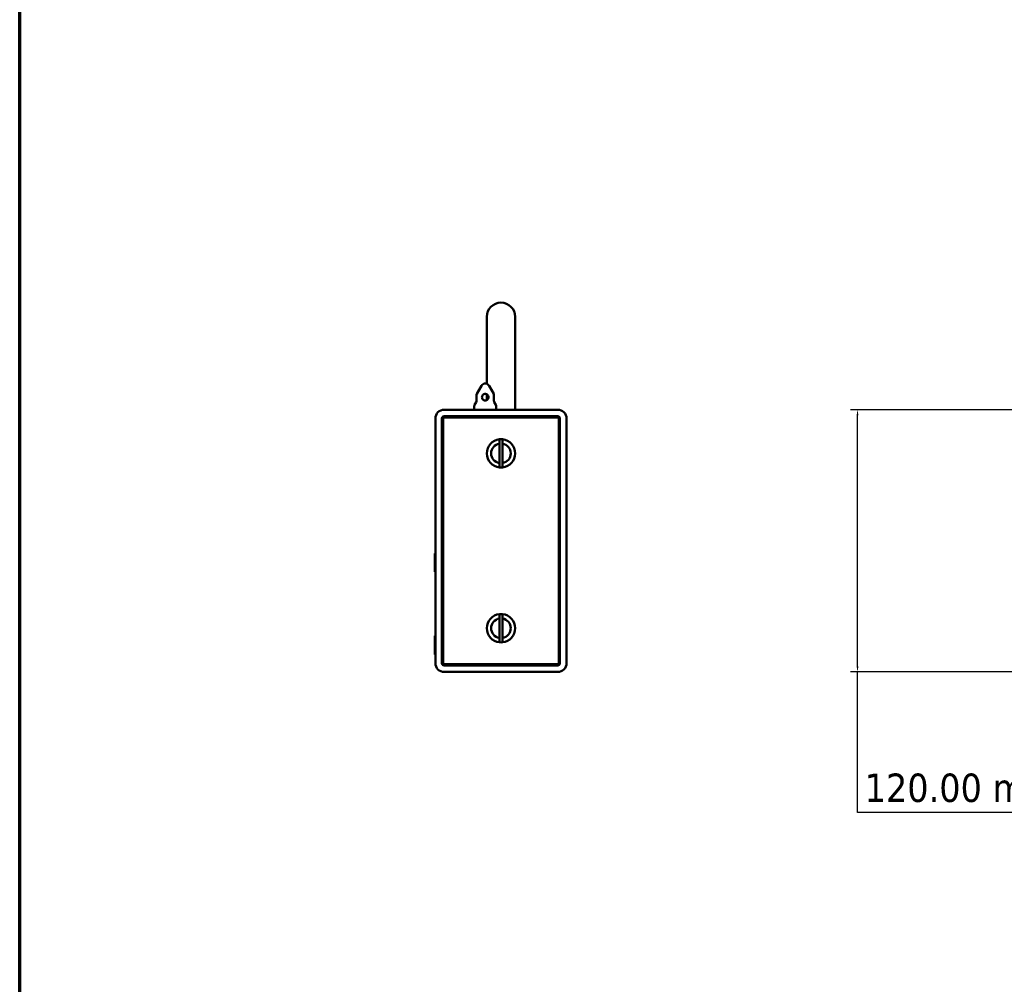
# Paper-space layout 'Sheet_1' of a CAD drawing. Header units: millimetres. Extents: x 0.8 to 58.3, y 0.8 to 58.3.
# Tile 24 of 42: x 0.8 to 18.5, y 21.4 to 38.7. Entities that reach past the tile are written whole.
import ezdxf

# ---------------------------------------------------------------- set-up
doc = ezdxf.new("R2010")
doc.units = ezdxf.units.MM
for name, color, linetype, lineweight in [('Border (ISO)', 7, 'Continuous', 70), ('Dimension (ISO)', 7, 'Continuous', 25), ('Visible (ISO)', 7, 'Continuous', 50)]:
    doc.layers.add(name, color=color, linetype=linetype, lineweight=lineweight)
doc.styles.add('Note Text (ANSI)', font='tahoma.ttf')
doc.dimstyles.new('Default (ISO)', dxfattribs={"dimtxt": 0.511811, "dimasz": 0.098425, "dimexe": 0.125, "dimexo": 0, "dimgap": 0.03, "dimtad": 1, "dimlfac": 25.4, "dimrnd": 1e-08, "dimzin": 0, "dimdsep": 46, "dimtxsty": 'Note Text (ANSI)', "dimcen": 0.09, "dimdle": 0.393701, "dimclrd": 256, "dimclre": 256, "dimclrt": 256, "dimazin": 0, "dimtfac": 0.269631, "dimtmove": 0, "dimatfit": 3, "dimfxl": 1, "dimtolj": 1, "dimtzin": 0, "dimlwd": -1, "dimlwe": -1, "dimarcsym": 0})

# ---------------------------------------------------------------- blocks, each defined once
blk = doc.blocks.new('Borders Chauvet')
at = {"layer": 'Border (ISO)'}
blk.add_line((0.787, 0.787), (0.787, 58.268), dxfattribs=at)
blk = doc.blocks.new('*D7')
at = {"layer": 'Defpoints', "color": 0, "transparency": 16777216}
for p in [(15.886, 31.722), (18.913, 31.722), (18.913, 26.997)]:
    blk.add_point(p, dxfattribs=at)
at = {"layer": 'Dimension (ISO)', "transparency": 16777216}
for p, q in [((18.913, 31.722), (15.761, 31.722)), ((15.886, 27.096), (15.886, 31.623)), ((18.913, 26.997), (15.761, 26.997)), ((15.886, 24.466), (15.886, 26.997)), ((23.497, 24.466), (15.886, 24.466))]:
    blk.add_line(p, q, dxfattribs=at)
for points in [[(15.869, 31.623), (15.902, 31.623), (15.886, 31.722)], [(15.869, 27.096), (15.902, 27.096), (15.886, 26.997)]]:
    blk.add_solid(points, dxfattribs=at)
at = {"layer": 'Dimension (ISO)', "transparency": 16777216, "insert": (16.014, 25.166), "char_height": 0.51181, "attachment_point": 1, "style": 'Note Text (ANSI)'}
blk.add_mtext('\\A1;120.00 mm [120.000 in]', dxfattribs=at)

psp = doc.layouts.new('Sheet_1')

# ---------------------------------------------------------------- linework, layer by layer
at = {"layer": 'Visible (ISO)'}
for p, q in [((9.20407, 33.3949), (9.20407, 32.54844)), ((9.71588, 32.54844), (9.71588, 33.3949)), ((9.20407, 32.18928), (9.20407, 32.54844)), ((9.71588, 31.72167), (9.71588, 32.54844)), ((9.10873, 32.15474), (9.02471, 32.00922)), ((9.24511, 32.15474), (9.32912, 32.00922)), ((9.01944, 31.87915), (9.01944, 31.98954)), ((9.20407, 31.8949), (9.20407, 31.99979)), ((9.3344, 31.87915), (9.3344, 31.98954)), ((8.98007, 31.72167), (8.98007, 31.78986)), ((9.01416, 31.85947), (8.98534, 31.80955)), ((9.33967, 31.85947), (9.36849, 31.80955)), ((9.37377, 31.72167), (9.37377, 31.78986)), ((8.41708, 31.58388), (8.61393, 31.58388)), ((8.41708, 27.13506), (8.41708, 31.58388)), ((10.484, 31.72167), (8.43676, 31.72167)), ((8.43676, 31.60356), (10.484, 31.60356)), ((10.30684, 31.58388), (8.61393, 31.58388)), ((8.98007, 31.58388), (8.98007, 31.60356)), ((9.37377, 31.58388), (9.37377, 31.60356)), ((10.06274, 31.60356), (10.06274, 31.58388)), ((10.30684, 31.58388), (10.50369, 31.58388)), ((10.50369, 31.58388), (10.50369, 27.13506)), ((8.27928, 31.56419), (8.27928, 27.15474)), ((8.39739, 27.15474), (8.39739, 31.56419)), ((10.52337, 31.56419), (10.52337, 27.15474)), ((10.64148, 27.15474), (10.64148, 31.56419)), ((9.43085, 30.75958), (9.43085, 31.10896)), ((9.48991, 30.75958), (9.48991, 31.10896)), ((8.41708, 30.95396), (8.39739, 30.95396)), ((8.41708, 30.61931), (8.39739, 30.61931)), ((8.41708, 30.28466), (8.39739, 30.28466)), ((8.27141, 29.12862), (8.27928, 29.12862)), ((8.27141, 29.12325), (8.27141, 29.12862)), ((8.27141, 29.12325), (8.27928, 29.12325)), ((8.27141, 29.12325), (8.27141, 28.99563)), ((8.40723, 29.16262), (8.40723, 28.61144)), ((10.51353, 29.16262), (10.51353, 27.90277)), ((8.27141, 28.99563), (8.27928, 28.99563)), ((8.27141, 28.99563), (8.27141, 28.80829)), ((8.27141, 28.80829), (8.27141, 28.80291)), ((8.27141, 28.80829), (8.27928, 28.80829)), ((8.27141, 28.80291), (8.27928, 28.80291)), ((8.41708, 28.61144), (8.39739, 28.61144)), ((9.43085, 27.60998), (9.43085, 27.95935)), ((9.48991, 27.60998), (9.48991, 27.95935)), ((10.51353, 27.90277), (10.51353, 27.50907)), ((8.41708, 27.74529), (8.39739, 27.74529)), ((8.40723, 27.50907), (8.40723, 27.74529)), ((8.27141, 27.52876), (8.27141, 27.64687)), ((8.27928, 27.64687), (8.27141, 27.64687)), ((8.27141, 27.52876), (8.27141, 27.4697)), ((8.41708, 27.50907), (8.40723, 27.50907)), ((10.51353, 27.50907), (10.50369, 27.50907)), ((8.27141, 27.4697), (8.27928, 27.4697)), ((8.27141, 27.4697), (8.27141, 27.31222)), ((8.27141, 27.31222), (8.27928, 27.31222)), ((8.61393, 27.13506), (8.41708, 27.13506)), ((10.484, 27.11537), (8.43676, 27.11537)), ((8.43676, 26.99726), (10.484, 26.99726)), ((8.47613, 27.11537), (8.47613, 27.13506)), ((8.55487, 27.13506), (8.55487, 27.11537)), ((10.30684, 27.13506), (8.61393, 27.13506)), ((10.50369, 27.13506), (10.30684, 27.13506)), ((10.36589, 27.11537), (10.36589, 27.13506)), ((10.44463, 27.13506), (10.44463, 27.11537))]:
    psp.add_line(p, q, dxfattribs=at)
for centre, radius, start, end in [((9.45997, 33.3949), 0.25591, 0, 180), ((9.17692, 32.11537), 0.07874, 30, 150), ((9.05881, 31.98954), 0.03937, 150, 180), ((9.29503, 31.98954), 0.03937, 0, 30), ((9.01944, 31.78986), 0.03937, 150, 180), ((8.98007, 31.87915), 0.03937, 330, 0), ((9.37377, 31.87915), 0.03937, 180, 210), ((9.3344, 31.78986), 0.03937, 0, 30), ((8.43676, 31.56419), 0.15748, 90, 179.999996), ((8.43676, 31.56419), 0.03937, 90, 180), ((10.484, 31.56419), 0.15748, 0, 89.999992), ((10.484, 31.56419), 0.03937, 0, 90), ((9.46038, 30.93427), 0.25591, 96.625808, 263.374185), ((9.46038, 30.93427), 0.17717, 99.594054, 260.405928), ((9.46038, 30.93427), 0.25591, 83.374185, 96.625808), ((9.46038, 30.93427), 0.25591, 276.625808, 83.374185), ((9.46038, 30.93427), 0.17717, 279.594054, 80.405928), ((9.46038, 30.93427), 0.25591, 263.374185, 276.625808), ((8.52534, 29.16262), 0.11811, 156.443536, 180), ((10.39542, 29.16262), 0.11811, 0, 23.556464), ((9.46038, 27.78466), 0.25591, 96.625808, 263.374185), ((9.46038, 27.78466), 0.25591, 83.374185, 96.625808), ((9.46038, 27.78466), 0.25591, 276.625808, 83.374185), ((9.46038, 27.78466), 0.17717, 99.594054, 260.405928), ((9.46038, 27.78466), 0.17717, 279.594054, 80.405928), ((9.46038, 27.78466), 0.25591, 263.374185, 276.625808), ((8.43676, 27.15474), 0.15748, 180, 270), ((8.43676, 27.15474), 0.03937, 180, 270), ((10.484, 27.15474), 0.15748, 270, 0), ((10.484, 27.15474), 0.03937, 270, 0)]:
    psp.add_arc(centre, radius, start, end, dxfattribs=at)
for points, knots in [([(9.1356, 31.98954), (9.13545, 31.98939), (9.13531, 31.98925), (9.12995, 31.9839), (9.12542, 31.97731), (9.11938, 31.96278), (9.11786, 31.95484), (9.11786, 31.94734), (9.11786, 31.93985), (9.11938, 31.9319), (9.12542, 31.91738), (9.12995, 31.91079), (9.14036, 31.90038), (9.14695, 31.89585), (9.16148, 31.8898), (9.16943, 31.88829), (9.18441, 31.88829), (9.19235, 31.8898), (9.20688, 31.89585), (9.21348, 31.90038), (9.22388, 31.91079), (9.22841, 31.91738), (9.23446, 31.9319), (9.23597, 31.93985), (9.23597, 31.95484), (9.23446, 31.96278), (9.22841, 31.97731), (9.22388, 31.9839), (9.21853, 31.98925), (9.21838, 31.98939), (9.21823, 31.98954)], [-0.115879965, -0.115879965, -0.115879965, -0.115879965, -0.114270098, -0.114270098, -0.057135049, -0.057135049, 0, 0, 0, 0.057135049, 0.057135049, 0.114270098, 0.114270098, 0.171361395, 0.171361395, 0.228452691, 0.228452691, 0.285543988, 0.285543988, 0.342635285, 0.342635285, 0.399770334, 0.399770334, 0.456905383, 0.456905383, 0.514040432, 0.514040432, 0.571175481, 0.571175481, 0.572785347, 0.572785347, 0.572785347, 0.572785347]), ([(9.1356, 31.98954), (9.13755, 31.99145), (9.13965, 31.99324), (9.14721, 31.9988), (9.15316, 32.00181), (9.16265, 32.00474), (9.16588, 32.00545), (9.17118, 32.00615), (9.17323, 32.00632), (9.17714, 32.00643), (9.179, 32.00639), (9.18321, 32.00611), (9.18555, 32.00581), (9.19243, 32.00451), (9.19686, 32.00312), (9.2075, 31.99835), (9.2133, 31.99437), (9.21823, 31.98954)], [-0.233956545, -0.233956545, -0.233956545, -0.233956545, -0.212408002, -0.212408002, -0.161667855, -0.161667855, -0.136508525, -0.136508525, -0.120867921, -0.120867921, -0.106712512, -0.106712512, -0.088765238, -0.088765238, -0.053551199, -0.053551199, 0, 0, 0, 0])]:
    psp.add_open_spline(points, degree=3, knots=knots, dxfattribs=at)
for points, weights in [([(9.43085, 31.18847), (9.43085, 31.14148), (9.43085, 31.10896)], [1.02263543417, 1.04572677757, 1.03329585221]), ([(9.48991, 31.10896), (9.48991, 31.14148), (9.48991, 31.18847)], [1.03329615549, 1.04572688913, 1.02263534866]), ([(9.43085, 30.75958), (9.43085, 30.72706), (9.43085, 30.68007)], [1.03329623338, 1.04572702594, 1.02263553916]), ([(9.48991, 30.68007), (9.48991, 30.72706), (9.48991, 30.75958)], [1.02263549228, 1.0457269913, 1.03329621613]), ([(9.43085, 28.03886), (9.43085, 27.99188), (9.43085, 27.95935)], [1.02263543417, 1.04572677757, 1.03329585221]), ([(9.48991, 27.95935), (9.48991, 27.99188), (9.48991, 28.03886)], [1.03329615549, 1.04572688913, 1.02263534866]), ([(9.43085, 27.60998), (9.43085, 27.57745), (9.43085, 27.53047)], [1.03329623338, 1.04572702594, 1.02263553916]), ([(9.48991, 27.53047), (9.48991, 27.57745), (9.48991, 27.60998)], [1.02263549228, 1.0457269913, 1.03329621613])]:
    psp.add_rational_spline(points, weights, degree=2, dxfattribs=at)

# ---------------------------------------------------------------- block references
psp.add_blockref('Borders Chauvet', (0, 0))

# ---------------------------------------------------------------- dimensions: what is measured, and where the dimension line sits
at = {"layer": 'Dimension (ISO)'}
dim = psp.add_linear_dim(base=(15.88559, 31.72167), p1=(18.91289, 26.99726), p2=(18.91289, 31.72167), angle=90, text='<> mm [120.000 in]', dimstyle='Default (ISO)', override={"dimgap": 0.03, "dimtih": 1, "dimtoh": 1, "dimdec": 2, "dimlfac": 25.4, "dimpost": '', "dimtol": 0, "dimlim": 0, "dimtp": 0, "dimtm": 0, "dimtdec": 2, "dimtofl": 0, "dimtmove": 1, "dimatfit": 2}, dxfattribs=at)
dim.commit()
dim.dimension.update_dxf_attribs({"geometry": '*D7', "text_midpoint": (15.97099, 24.466), "dimtype": 160})

doc.saveas('drawing.dxf')
